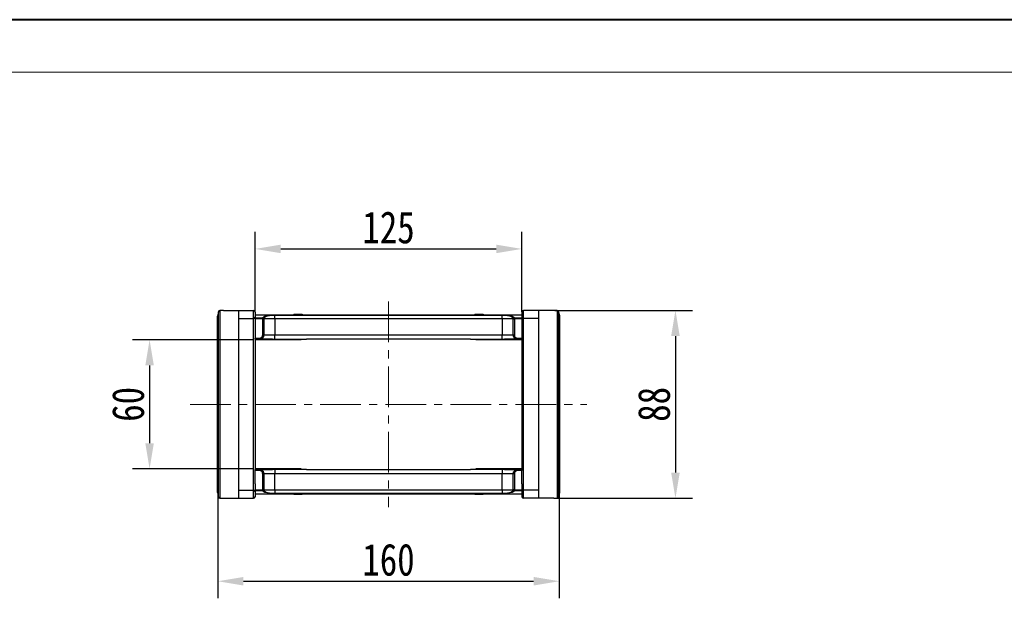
# Model space of a CAD drawing. Header units: millimetres. Extents: x -1637 to 445, y 81 to 1539.
# Tile 23 of 52: x -918 to -456, y 1268 to 1539. Entities that reach past the tile are written whole.
import ezdxf

# ---------------------------------------------------------------- set-up
doc = ezdxf.new("R2010")
doc.units = ezdxf.units.MM
doc.linetypes.add('CENTERX2', pattern=[20.32, 12.7, -2.54, 2.54, -2.54])
doc.styles.get("Standard").update_dxf_attribs({"font": '仿宋_GB2312.ttf', "width": 0.8})
doc.dimstyles.new('ISO-60.1', dxfattribs={"dimtxt": 15, "dimasz": 12, "dimexe": 8, "dimexo": 0.625, "dimgap": 2.5, "dimtad": 1, "dimdsep": 46, "dimtxsty": 'Standard', "dimcen": 2.5, "dimadec": 0, "dimazin": 0, "dimtfac": 1, "dimtmove": 0, "dimatfit": 3, "dimfxl": 0, "dimarcsym": 0})

# ---------------------------------------------------------------- blocks, each defined once
blk = doc.blocks.new('*D3497')
at = {"color": 0, "lineweight": -2}
for p, q in [((-807.96, 1389.21), (-864.79, 1389.21)), ((-856.79, 1377.21), (-856.79, 1340.71)), ((-807.96, 1328.71), (-864.79, 1328.71))]:
    blk.add_line(p, q, dxfattribs=at)
at = {"color": 0, "lineweight": 9}
for points in [[(-858.79, 1377.21), (-854.79, 1377.21), (-856.79, 1389.21)], [(-858.79, 1340.71), (-854.79, 1340.71), (-856.79, 1328.71)]]:
    blk.add_solid(points, dxfattribs=at)
at = {"layer": 'Defpoints', "color": 0, "lineweight": 9}
for p in [(-807.33, 1389.21), (-856.79, 1328.71), (-807.33, 1328.71)]:
    blk.add_point(p, dxfattribs=at)
at = {"color": 0, "lineweight": 9, "insert": (-866.79, 1358.96), "char_height": 15, "attachment_point": 5, "rotation": 90}
blk.add_mtext('60', dxfattribs=at)
blk = doc.blocks.new('*D3498')
at = {"color": 0, "lineweight": -2}
for p, q in [((-666.83, 1402.96), (-602.39, 1402.96)), ((-610.39, 1390.96), (-610.39, 1326.96)), ((-666.83, 1314.96), (-602.39, 1314.96))]:
    blk.add_line(p, q, dxfattribs=at)
at = {"color": 0, "lineweight": 9}
for points in [[(-612.39, 1390.96), (-608.39, 1390.96), (-610.39, 1402.96)], [(-612.39, 1326.96), (-608.39, 1326.96), (-610.39, 1314.96)]]:
    blk.add_solid(points, dxfattribs=at)
at = {"layer": 'Defpoints', "color": 0, "lineweight": 9}
for p in [(-667.45, 1402.96), (-667.45, 1314.96), (-610.39, 1314.96)]:
    blk.add_point(p, dxfattribs=at)
at = {"color": 0, "lineweight": 9, "insert": (-620.39, 1358.96), "char_height": 15, "attachment_point": 5, "rotation": 90}
blk.add_mtext('88', dxfattribs=at)
blk = doc.blocks.new('*D3499')
at = {"color": 0, "lineweight": -2}
for p, q in [((-807.33, 1402.3), (-807.33, 1439.76)), ((-682.33, 1402.3), (-682.33, 1439.76)), ((-795.33, 1431.76), (-694.33, 1431.76))]:
    blk.add_line(p, q, dxfattribs=at)
at = {"color": 0, "lineweight": 9}
for points in [[(-795.33, 1433.76), (-795.33, 1429.76), (-807.33, 1431.76)], [(-694.33, 1433.76), (-694.33, 1429.76), (-682.33, 1431.76)]]:
    blk.add_solid(points, dxfattribs=at)
at = {"layer": 'Defpoints', "color": 0, "lineweight": 9}
for p in [(-682.33, 1431.76), (-807.33, 1401.67), (-682.33, 1401.67)]:
    blk.add_point(p, dxfattribs=at)
at = {"color": 0, "lineweight": 9, "insert": (-744.83, 1441.76), "char_height": 15, "attachment_point": 5}
blk.add_mtext('125', dxfattribs=at)
blk = doc.blocks.new('*D3480')
at = {"color": 0, "lineweight": -2}
for p, q in [((-664.83, 1321.91), (-664.83, 1268.11)), ((-824.83, 1317.11), (-824.83, 1268.11)), ((-812.83, 1276.11), (-676.83, 1276.11))]:
    blk.add_line(p, q, dxfattribs=at)
at = {"color": 0, "lineweight": 9}
for points in [[(-812.83, 1278.11), (-812.83, 1274.11), (-824.83, 1276.11)], [(-676.83, 1278.11), (-676.83, 1274.11), (-664.83, 1276.11)]]:
    blk.add_solid(points, dxfattribs=at)
at = {"layer": 'Defpoints', "color": 0, "lineweight": 9}
for p in [(-664.83, 1322.53), (-824.83, 1317.74), (-664.83, 1276.11)]:
    blk.add_point(p, dxfattribs=at)
at = {"color": 0, "lineweight": 9, "insert": (-744.83, 1286.11), "char_height": 15, "attachment_point": 5}
blk.add_mtext('160', dxfattribs=at)

msp = doc.modelspace()

# ---------------------------------------------------------------- linework, layer by layer
at = {"color": 7, "lineweight": 40}
msp.add_line((425.677, 1539.123), (-1636.525, 1539.123), dxfattribs=at)
at = {"color": 7, "lineweight": 13}
msp.add_line((401.127, 1514.573), (-1513.775, 1514.573), dxfattribs=at)
at = {"color": 1, "linetype": 'CENTERX2', "lineweight": 13, "ltscale": 1.5}
for p, q in [((-744.835, 1407.119), (-744.835, 1310.806)), ((-837.757, 1358.963), (-651.912, 1358.963))]:
    msp.add_line(p, q, dxfattribs=at)
at = {"color": 8, "linetype": 'Continuous', "lineweight": 25}
for p, q in [((-823.853, 1402.918), (-823.82, 1402.918)), ((-665.816, 1402.918), (-665.849, 1402.918)), ((-823.82, 1315.007), (-823.853, 1315.007)), ((-665.849, 1315.007), (-665.816, 1315.007))]:
    msp.add_line(p, q, dxfattribs=at)
at = {"color": 7, "linetype": 'Continuous', "lineweight": 25}
for p, q in [((-823.82, 1402.918), (-823.82, 1315.007)), ((-822.217, 1402.963), (-822.935, 1402.963)), ((-822.935, 1402.963), (-822.935, 1402.949)), ((-822.217, 1402.963), (-815.135, 1402.963)), ((-815.135, 1402.963), (-815.135, 1314.963)), ((-815.135, 1402.963), (-808.085, 1402.963)), ((-808.085, 1399.152), (-808.085, 1402.963)), ((-681.585, 1399.152), (-681.585, 1402.963)), ((-674.535, 1402.963), (-681.585, 1402.963)), ((-674.535, 1402.963), (-674.535, 1314.963)), ((-667.452, 1402.963), (-674.535, 1402.963)), ((-666.735, 1402.963), (-667.452, 1402.963)), ((-666.735, 1402.963), (-666.735, 1402.949)), ((-665.849, 1402.918), (-665.849, 1315.007)), ((-824.935, 1317.601), (-824.935, 1400.324)), ((-824.92, 1400.471), (-824.92, 1317.454)), ((-824.555, 1315.609), (-824.555, 1402.316)), ((-815.135, 1399.152), (-808.085, 1399.152)), ((-808.085, 1318.773), (-808.085, 1399.152)), ((-807.335, 1402.213), (-807.335, 1399.831)), ((-807.335, 1400.963), (-682.335, 1400.963)), ((-807.335, 1399.831), (-807.335, 1396.222)), ((-807.335, 1399.547), (-803.798, 1399.547)), ((-803.798, 1399.058), (-807.335, 1399.058)), ((-803.798, 1399.058), (-803.798, 1399.547)), ((-803.798, 1399.058), (-803.303, 1399.09)), ((-803.795, 1398.963), (-803.798, 1399.058)), ((-803.795, 1391.463), (-803.795, 1398.963)), ((-803.795, 1398.963), (-803.299, 1398.963)), ((-803.303, 1399.09), (-803.299, 1398.963)), ((-803.299, 1398.963), (-803.299, 1391.463)), ((-798.138, 1398.963), (-803.299, 1398.963)), ((-798.138, 1400.799), (-691.531, 1400.799)), ((-798.138, 1400.799), (-798.138, 1400.759)), ((-798.138, 1398.963), (-798.138, 1400.759)), ((-691.531, 1400.759), (-798.138, 1400.759)), ((-798.138, 1398.963), (-798.138, 1391.463)), ((-691.531, 1398.963), (-798.138, 1398.963)), ((-789.234, 1401.163), (-789.234, 1400.963)), ((-789.234, 1401.163), (-788.989, 1401.163)), ((-788.989, 1401.163), (-788.989, 1400.963)), ((-788.989, 1401.163), (-788.804, 1401.163)), ((-788.804, 1401.163), (-788.804, 1400.963)), ((-788.804, 1401.163), (-788.229, 1401.163)), ((-788.229, 1401.163), (-788.229, 1400.963)), ((-788.229, 1401.163), (-787.222, 1401.163)), ((-787.222, 1401.163), (-787.222, 1400.963)), ((-787.222, 1401.163), (-787.163, 1401.163)), ((-787.163, 1401.163), (-787.163, 1400.963)), ((-787.163, 1401.163), (-786.436, 1401.163)), ((-786.436, 1401.163), (-786.436, 1400.963)), ((-786.436, 1401.163), (-786.317, 1401.163)), ((-786.317, 1400.963), (-786.317, 1401.163)), ((-786.317, 1401.163), (-785.924, 1401.163)), ((-785.924, 1401.163), (-785.924, 1400.963)), ((-785.924, 1401.163), (-785.244, 1401.163)), ((-785.244, 1401.163), (-785.244, 1400.963)), ((-785.244, 1401.163), (-785.239, 1401.163)), ((-785.239, 1400.963), (-785.239, 1401.163)), ((-704.43, 1401.163), (-704.43, 1400.963)), ((-704.43, 1401.163), (-704.425, 1401.163)), ((-704.425, 1401.163), (-704.425, 1400.963)), ((-704.425, 1401.163), (-703.745, 1401.163)), ((-703.745, 1401.163), (-703.745, 1400.963)), ((-703.745, 1401.163), (-703.352, 1401.163)), ((-703.352, 1401.163), (-703.352, 1400.963)), ((-703.352, 1401.163), (-703.233, 1401.163)), ((-703.233, 1401.163), (-703.233, 1400.963)), ((-703.233, 1401.163), (-702.506, 1401.163)), ((-702.506, 1401.163), (-702.506, 1400.963)), ((-702.506, 1401.163), (-702.447, 1401.163)), ((-702.447, 1401.163), (-702.447, 1400.963)), ((-702.447, 1401.163), (-701.44, 1401.163)), ((-701.44, 1401.163), (-701.44, 1400.963)), ((-701.44, 1401.163), (-700.865, 1401.163)), ((-700.865, 1401.163), (-700.865, 1400.963)), ((-700.865, 1401.163), (-700.68, 1401.163)), ((-700.68, 1401.163), (-700.68, 1400.963)), ((-700.68, 1401.163), (-700.435, 1401.163)), ((-700.435, 1401.163), (-700.435, 1400.963)), ((-691.531, 1400.799), (-691.531, 1400.759)), ((-691.531, 1398.963), (-691.531, 1400.759)), ((-686.37, 1398.963), (-691.531, 1398.963)), ((-691.531, 1398.963), (-691.531, 1391.463)), ((-686.37, 1398.963), (-686.366, 1399.09)), ((-686.37, 1391.463), (-686.37, 1398.963)), ((-686.37, 1398.963), (-685.874, 1398.963)), ((-686.366, 1399.09), (-685.871, 1399.058)), ((-685.871, 1399.058), (-685.874, 1398.963)), ((-685.874, 1398.963), (-685.874, 1391.463)), ((-685.871, 1399.547), (-682.335, 1399.547)), ((-685.871, 1399.547), (-685.871, 1399.058)), ((-682.335, 1399.058), (-685.871, 1399.058)), ((-682.335, 1402.213), (-682.335, 1399.831)), ((-682.335, 1399.831), (-682.335, 1396.222)), ((-674.535, 1399.152), (-681.585, 1399.152)), ((-681.585, 1318.773), (-681.585, 1399.152)), ((-665.114, 1315.609), (-665.114, 1402.316)), ((-664.749, 1400.471), (-664.749, 1317.454)), ((-664.735, 1317.601), (-664.735, 1400.324)), ((-807.335, 1396.222), (-807.335, 1389.963)), ((-682.335, 1396.222), (-682.335, 1389.963)), ((-807.335, 1389.963), (-805.304, 1389.963)), ((-807.335, 1389.463), (-807.335, 1389.963)), ((-805.304, 1389.463), (-807.335, 1389.463)), ((-807.335, 1389.463), (-807.335, 1328.463)), ((-785.735, 1389.213), (-807.335, 1389.213)), ((-805.304, 1389.963), (-805.304, 1389.463)), ((-799.192, 1389.463), (-805.304, 1389.463)), ((-803.795, 1391.463), (-803.299, 1391.463)), ((-803.299, 1391.463), (-798.138, 1391.463)), ((-798.138, 1389.463), (-798.138, 1391.463)), ((-798.138, 1391.463), (-691.531, 1391.463)), ((-798.138, 1389.463), (-783.252, 1389.463)), ((-785.735, 1389.213), (-785.735, 1389.463)), ((-706.442, 1389.463), (-783.227, 1389.463)), ((-706.417, 1389.463), (-691.531, 1389.463)), ((-703.935, 1389.213), (-703.935, 1389.463)), ((-682.335, 1389.213), (-703.935, 1389.213)), ((-691.531, 1391.463), (-686.37, 1391.463)), ((-691.531, 1389.463), (-691.531, 1391.463)), ((-684.365, 1389.463), (-690.477, 1389.463)), ((-686.37, 1391.463), (-685.874, 1391.463)), ((-684.365, 1389.963), (-682.335, 1389.963)), ((-684.365, 1389.463), (-684.365, 1389.963)), ((-682.335, 1389.463), (-684.365, 1389.463)), ((-682.335, 1389.963), (-682.335, 1389.463)), ((-682.335, 1389.463), (-682.335, 1328.463)), ((-785.735, 1328.713), (-807.335, 1328.713)), ((-785.735, 1328.462), (-785.735, 1328.713)), ((-682.335, 1328.713), (-703.935, 1328.713)), ((-703.935, 1328.462), (-703.935, 1328.713)), ((-807.335, 1328.463), (-805.304, 1328.463)), ((-807.335, 1327.963), (-807.335, 1328.463)), ((-805.304, 1327.963), (-807.335, 1327.963)), ((-807.335, 1321.703), (-807.335, 1327.963)), ((-805.304, 1328.463), (-805.304, 1327.963)), ((-805.304, 1328.463), (-799.192, 1328.463)), ((-803.299, 1326.463), (-803.795, 1326.463)), ((-803.795, 1318.963), (-803.795, 1326.463)), ((-803.299, 1326.463), (-803.299, 1318.963)), ((-798.138, 1326.463), (-803.299, 1326.463)), ((-798.138, 1328.462), (-798.138, 1326.463)), ((-783.252, 1328.462), (-798.138, 1328.462)), ((-798.138, 1318.963), (-798.138, 1326.463)), ((-691.531, 1326.463), (-798.138, 1326.463)), ((-783.227, 1328.463), (-706.442, 1328.463)), ((-691.531, 1328.462), (-706.417, 1328.462)), ((-691.531, 1328.462), (-691.531, 1326.463)), ((-686.37, 1326.463), (-691.531, 1326.463)), ((-691.531, 1318.963), (-691.531, 1326.463)), ((-690.477, 1328.463), (-684.365, 1328.463)), ((-685.874, 1326.463), (-686.37, 1326.463)), ((-686.37, 1318.963), (-686.37, 1326.463)), ((-685.874, 1326.463), (-685.874, 1318.963)), ((-684.365, 1327.963), (-684.365, 1328.463)), ((-684.365, 1328.463), (-682.335, 1328.463)), ((-682.335, 1327.963), (-684.365, 1327.963)), ((-682.335, 1328.463), (-682.335, 1327.963)), ((-682.335, 1321.703), (-682.335, 1327.963)), ((-807.335, 1321.703), (-807.335, 1318.094)), ((-682.335, 1321.703), (-682.335, 1318.094)), ((-822.935, 1314.976), (-822.935, 1314.963)), ((-822.935, 1314.963), (-822.217, 1314.963)), ((-822.217, 1314.963), (-815.135, 1314.963)), ((-815.135, 1318.773), (-808.085, 1318.773)), ((-815.135, 1314.963), (-808.085, 1314.963)), ((-808.085, 1314.963), (-808.085, 1318.773)), ((-807.335, 1318.867), (-803.798, 1318.867)), ((-803.798, 1318.378), (-807.335, 1318.378)), ((-807.335, 1318.094), (-807.335, 1315.713)), ((-682.335, 1316.963), (-807.335, 1316.963)), ((-803.798, 1318.867), (-803.795, 1318.963)), ((-803.798, 1318.378), (-803.798, 1318.867)), ((-803.303, 1318.835), (-803.798, 1318.867)), ((-803.299, 1318.963), (-803.795, 1318.963)), ((-803.299, 1318.963), (-803.303, 1318.835)), ((-803.299, 1318.963), (-798.138, 1318.963)), ((-798.138, 1318.963), (-798.138, 1317.166)), ((-798.138, 1318.963), (-691.531, 1318.963)), ((-798.138, 1317.126), (-798.138, 1317.166)), ((-798.138, 1317.166), (-691.531, 1317.166)), ((-691.531, 1317.126), (-798.138, 1317.126)), ((-789.234, 1316.763), (-789.234, 1316.963)), ((-788.989, 1316.763), (-789.234, 1316.763)), ((-788.989, 1316.763), (-788.989, 1316.963)), ((-788.804, 1316.763), (-788.989, 1316.763)), ((-788.804, 1316.763), (-788.804, 1316.963)), ((-788.229, 1316.763), (-788.804, 1316.763)), ((-788.229, 1316.763), (-788.229, 1316.963)), ((-787.222, 1316.763), (-788.229, 1316.763)), ((-787.222, 1316.763), (-787.222, 1316.963)), ((-787.163, 1316.763), (-787.222, 1316.763)), ((-787.163, 1316.763), (-787.163, 1316.963)), ((-786.436, 1316.763), (-787.163, 1316.763)), ((-786.436, 1316.763), (-786.436, 1316.963)), ((-786.317, 1316.763), (-786.436, 1316.763)), ((-786.317, 1316.763), (-786.317, 1316.963)), ((-785.924, 1316.763), (-786.317, 1316.763)), ((-785.924, 1316.763), (-785.924, 1316.963)), ((-785.244, 1316.763), (-785.924, 1316.763)), ((-785.244, 1316.763), (-785.244, 1316.963)), ((-785.239, 1316.763), (-785.244, 1316.763)), ((-785.239, 1316.763), (-785.239, 1316.963)), ((-704.43, 1316.963), (-704.43, 1316.763)), ((-704.425, 1316.763), (-704.43, 1316.763)), ((-704.425, 1316.763), (-704.425, 1316.963)), ((-703.745, 1316.763), (-704.425, 1316.763)), ((-703.745, 1316.763), (-703.745, 1316.963)), ((-703.352, 1316.763), (-703.745, 1316.763)), ((-703.352, 1316.963), (-703.352, 1316.763)), ((-703.233, 1316.763), (-703.352, 1316.763)), ((-703.233, 1316.763), (-703.233, 1316.963)), ((-702.506, 1316.763), (-703.233, 1316.763)), ((-702.506, 1316.763), (-702.506, 1316.963)), ((-702.447, 1316.763), (-702.506, 1316.763)), ((-702.447, 1316.763), (-702.447, 1316.963)), ((-701.44, 1316.763), (-702.447, 1316.763)), ((-701.44, 1316.763), (-701.44, 1316.963)), ((-700.865, 1316.763), (-701.44, 1316.763)), ((-700.865, 1316.763), (-700.865, 1316.963)), ((-700.68, 1316.763), (-700.865, 1316.763)), ((-700.68, 1316.763), (-700.68, 1316.963)), ((-700.435, 1316.763), (-700.68, 1316.763)), ((-700.435, 1316.763), (-700.435, 1316.963)), ((-691.531, 1318.963), (-691.531, 1317.166)), ((-691.531, 1318.963), (-686.37, 1318.963)), ((-691.531, 1317.126), (-691.531, 1317.166)), ((-685.874, 1318.963), (-686.37, 1318.963)), ((-686.366, 1318.835), (-686.37, 1318.963)), ((-685.871, 1318.867), (-686.366, 1318.835)), ((-685.874, 1318.963), (-685.871, 1318.867)), ((-685.871, 1318.867), (-682.335, 1318.867)), ((-685.871, 1318.867), (-685.871, 1318.378)), ((-682.335, 1318.378), (-685.871, 1318.378)), ((-682.335, 1318.094), (-682.335, 1315.713)), ((-681.585, 1314.963), (-681.585, 1318.773)), ((-674.535, 1318.773), (-681.585, 1318.773)), ((-674.535, 1314.963), (-681.585, 1314.963)), ((-667.452, 1314.963), (-674.535, 1314.963)), ((-667.452, 1314.963), (-666.735, 1314.963)), ((-666.735, 1314.976), (-666.735, 1314.963))]:
    msp.add_line(p, q, dxfattribs=at)
for centre, radius, start, end in [((-823.82, 1402.169), 0.75, 92.57859, 168.79943), ((-823.82, 1402.168), 0.75, 89.97849, 168.65466), ((-808.085, 1402.213), 0.75, 0, 90), ((-681.585, 1402.213), 0.75, 90, 180), ((-665.849, 1402.168), 0.75, 11.34534, 90.02151), ((-665.849, 1402.169), 0.75, 11.20057, 87.42141), ((-824.187, 1400.324), 0.748, 168.67268, 179.99986), ((-824.185, 1400.324), 0.75, 168.82866, 180), ((-808.051, 1399.869), 0.717, 267.29247, 357.00858), ((-803.808, 1399.04), 0.508, 5.70659, 88.89252), ((-685.861, 1399.04), 0.508, 91.10748, 174.29341), ((-681.618, 1399.869), 0.717, 182.99142, 272.70753), ((-665.482, 1400.324), 0.748, 0.00014, 11.32732), ((-665.485, 1400.324), 0.75, 0, 11.17134), ((-824.185, 1317.601), 0.75, 180, 191.17134), ((-824.187, 1317.601), 0.748, 180.00014, 191.32732), ((-823.82, 1315.756), 0.75, 191.20057, 267.42141), ((-823.82, 1315.757), 0.75, 191.34534, 270.02151), ((-808.051, 1318.057), 0.717, 2.99142, 92.70753), ((-808.085, 1315.713), 0.75, 270, 0), ((-803.808, 1318.885), 0.508, 271.10748, 354.29341), ((-685.861, 1318.885), 0.508, 185.70659, 268.89252), ((-681.618, 1318.057), 0.717, 87.29247, 177.00858), ((-681.585, 1315.713), 0.75, 180, 270), ((-665.849, 1315.757), 0.75, 269.97849, 348.65466), ((-665.849, 1315.756), 0.75, 272.57859, 348.79943), ((-665.485, 1317.601), 0.75, 348.82866, 0), ((-665.482, 1317.601), 0.748, 348.67268, 359.99986)]:
    msp.add_arc(centre, radius, start, end, dxfattribs=at)
for centre, major_axis, ratio, start_param, end_param in [((-821.874, 1358.963), (0, 44), 0.9829545, 0.0245263, 0.0450049), ((-667.795, 1358.963), (0, 44), 0.9829545, 6.2381804, 6.258659), ((-784.26, 1391.463), (-1.279, 1.932), 0.4054038, 2.8565419, 2.8792622), ((-705.41, 1391.463), (1.279, 1.932), 0.4054038, 3.4039232, 3.4266434), ((-784.26, 1326.463), (1.279, 1.932), 0.4054038, 0.2623305, 0.2850507), ((-705.41, 1326.463), (-1.279, 1.932), 0.4054038, 5.9981346, 6.0208548), ((-821.874, 1358.963), (0, 44), 0.9829545, 3.0965878, 3.1170663), ((-667.795, 1358.963), (0, 44), 0.9829545, 3.166119, 3.1865975)]:
    msp.add_ellipse(centre, major_axis=major_axis, ratio=ratio, start_param=start_param, end_param=end_param, dxfattribs=at)
for points, knots in [([(-822.935, 1402.95), (-822.937, 1402.95), (-823.243, 1402.943), (-823.549, 1402.931), (-823.853, 1402.918)], [0, 0, 0, 0, 0.006168, 1, 1, 1, 1]), ([(-665.816, 1402.918), (-665.917, 1402.922), (-666.223, 1402.936), (-666.53, 1402.943), (-666.735, 1402.948)], [0, 0, 0, 0, 0.3309286, 1, 1, 1, 1]), ([(-824.555, 1402.316), (-824.65, 1401.834), (-824.772, 1401.219), (-824.894, 1400.604), (-824.92, 1400.471)], [0, 0, 0, 0, 0.7828247, 1, 1, 1, 1]), ([(-803.798, 1399.547), (-803.713, 1399.653), (-803.565, 1399.838), (-803.052, 1400.084), (-802.303, 1400.335), (-801.34, 1400.538), (-800.263, 1400.681), (-799.298, 1400.773), (-798.561, 1400.79), (-798.138, 1400.799)], [0, 0, 0, 0, 0.171497, 0.3000877, 0.4286662, 0.6463504, 0.7521855, 0.8578829, 1, 1, 1, 1]), ([(-798.138, 1400.759), (-798.547, 1400.747), (-799.259, 1400.725), (-800.167, 1400.602), (-801.159, 1400.412), (-802.255, 1400.068), (-803, 1399.6), (-803.246, 1399.25), (-803.297, 1399.108), (-803.303, 1399.09)], [0, 0, 0, 0, 0.1441605, 0.2514116, 0.358864, 0.5773891, 0.8313602, 0.978387, 1, 1, 1, 1]), ([(-691.531, 1400.799), (-691.108, 1400.79), (-690.371, 1400.773), (-689.406, 1400.681), (-688.329, 1400.538), (-687.366, 1400.335), (-686.617, 1400.084), (-686.104, 1399.838), (-685.956, 1399.653), (-685.871, 1399.547)], [0, 0, 0, 0, 0.1421171, 0.2478145, 0.3536496, 0.5713338, 0.6999123, 0.828503, 1, 1, 1, 1]), ([(-686.366, 1399.09), (-686.439, 1399.231), (-686.623, 1399.584), (-687.42, 1400.068), (-688.51, 1400.412), (-689.502, 1400.602), (-690.41, 1400.725), (-691.122, 1400.747), (-691.531, 1400.759)], [0, 0, 0, 0, 0.1685696, 0.4225622, 0.6411057, 0.7485672, 0.8558274, 1, 1, 1, 1]), ([(-665.114, 1402.316), (-665.019, 1401.834), (-664.897, 1401.219), (-664.775, 1400.604), (-664.749, 1400.471)], [0, 0, 0, 0, 0.78282465, 1, 1, 1, 1]), ([(-805.304, 1389.963), (-805.19, 1389.97), (-804.907, 1389.989), (-804.482, 1390.172), (-804.103, 1390.512), (-803.845, 1390.959), (-803.812, 1391.295), (-803.795, 1391.463)], [0, 0, 0, 0, 0.1452268, 0.3603998, 0.5741389, 0.7870548, 1, 1, 1, 1]), ([(-803.299, 1391.463), (-803.3, 1391.408), (-803.303, 1391.297), (-803.324, 1391.132), (-803.359, 1390.966), (-803.408, 1390.805), (-803.49, 1390.597), (-803.599, 1390.401), (-803.73, 1390.22), (-803.84, 1390.093), (-803.959, 1389.976), (-804.09, 1389.868), (-804.229, 1389.772), (-804.375, 1389.688), (-804.527, 1389.616), (-804.687, 1389.557), (-804.87, 1389.507), (-805.076, 1389.47), (-805.228, 1389.465), (-805.304, 1389.463)], [0, 0, 0, 0, 0.0523899, 0.1051422, 0.1590368, 0.2133258, 0.2656737, 0.3721305, 0.4263638, 0.4788672, 0.5317317, 0.585733, 0.6401263, 0.6929511, 0.7461417, 0.8004848, 0.8552258, 0.9271475, 1, 1, 1, 1]), ([(-799.192, 1389.463), (-799.178, 1389.463), (-798.827, 1389.463), (-798.475, 1389.463), (-798.138, 1389.463)], [0, 0, 0, 0, 0.0418062, 1, 1, 1, 1]), ([(-783.263, 1389.463), (-783.263, 1389.463), (-783.251, 1389.463), (-783.238, 1389.463), (-783.227, 1389.463)], [0, 0, 0, 0, 0.0632241, 1, 1, 1, 1]), ([(-691.531, 1389.463), (-691.194, 1389.463), (-690.842, 1389.463), (-690.491, 1389.463), (-690.477, 1389.463)], [0, 0, 0, 0, 0.9581938, 1, 1, 1, 1]), ([(-684.365, 1389.463), (-684.42, 1389.464), (-684.532, 1389.467), (-684.7, 1389.488), (-684.867, 1389.524), (-685.03, 1389.573), (-685.188, 1389.636), (-685.339, 1389.712), (-685.485, 1389.801), (-685.623, 1389.902), (-685.75, 1390.013), (-685.868, 1390.135), (-685.976, 1390.267), (-686.072, 1390.408), (-686.182, 1390.605), (-686.268, 1390.815), (-686.33, 1391.048), (-686.363, 1391.247), (-686.368, 1391.39), (-686.37, 1391.463)], [0, 0, 0, 0, 0.0530632, 0.1064964, 0.1610968, 0.2161005, 0.2691683, 0.3226066, 0.3772149, 0.4322282, 0.4852658, 0.5386753, 0.5932595, 0.6482506, 0.7010615, 0.8084928, 0.8632443, 0.9312231, 1, 1, 1, 1]), ([(-685.874, 1391.463), (-685.867, 1391.355), (-685.849, 1391.079), (-685.671, 1390.657), (-685.329, 1390.274), (-684.876, 1390.013), (-684.535, 1389.979), (-684.365, 1389.963)], [0, 0, 0, 0, 0.1369171, 0.3517136, 0.5676407, 0.7838231, 1, 1, 1, 1]), ([(-805.304, 1328.463), (-805.249, 1328.461), (-805.137, 1328.459), (-804.969, 1328.437), (-804.802, 1328.401), (-804.639, 1328.352), (-804.481, 1328.289), (-804.33, 1328.213), (-804.184, 1328.124), (-804.046, 1328.023), (-803.919, 1327.912), (-803.801, 1327.79), (-803.693, 1327.658), (-803.597, 1327.517), (-803.487, 1327.32), (-803.401, 1327.11), (-803.34, 1326.877), (-803.306, 1326.678), (-803.301, 1326.535), (-803.299, 1326.463)], [0, 0, 0, 0, 0.0530632, 0.1064964, 0.1610968, 0.2161005, 0.2691683, 0.3226066, 0.3772149, 0.4322282, 0.4852658, 0.5386753, 0.5932595, 0.6482506, 0.7010615, 0.8084928, 0.8632443, 0.9312231, 1, 1, 1, 1]), ([(-803.795, 1326.463), (-803.802, 1326.57), (-803.82, 1326.846), (-803.998, 1327.268), (-804.34, 1327.651), (-804.793, 1327.912), (-805.134, 1327.946), (-805.304, 1327.963)], [0, 0, 0, 0, 0.1369171, 0.3517136, 0.5676407, 0.7838231, 1, 1, 1, 1]), ([(-798.138, 1328.462), (-798.475, 1328.462), (-798.827, 1328.463), (-799.178, 1328.463), (-799.192, 1328.463)], [0, 0, 0, 0, 0.9581938, 1, 1, 1, 1]), ([(-706.406, 1328.462), (-706.406, 1328.462), (-706.419, 1328.462), (-706.431, 1328.463), (-706.442, 1328.463)], [0, 0, 0, 0, 0.06322412, 1, 1, 1, 1]), ([(-690.477, 1328.463), (-690.491, 1328.463), (-690.842, 1328.463), (-691.194, 1328.462), (-691.531, 1328.462)], [0, 0, 0, 0, 0.0418062, 1, 1, 1, 1]), ([(-686.37, 1326.463), (-686.369, 1326.518), (-686.366, 1326.628), (-686.345, 1326.793), (-686.31, 1326.959), (-686.261, 1327.12), (-686.179, 1327.328), (-686.07, 1327.525), (-685.939, 1327.705), (-685.829, 1327.832), (-685.71, 1327.949), (-685.579, 1328.057), (-685.44, 1328.153), (-685.295, 1328.237), (-685.142, 1328.309), (-684.983, 1328.368), (-684.8, 1328.418), (-684.593, 1328.455), (-684.441, 1328.46), (-684.365, 1328.463)], [0, 0, 0, 0, 0.0523899, 0.1051422, 0.1590368, 0.2133258, 0.2656737, 0.3721305, 0.4263638, 0.4788672, 0.5317317, 0.585733, 0.6401263, 0.6929511, 0.7461417, 0.8004848, 0.8552258, 0.9271475, 1, 1, 1, 1]), ([(-684.365, 1327.963), (-684.479, 1327.955), (-684.762, 1327.936), (-685.187, 1327.753), (-685.566, 1327.413), (-685.824, 1326.966), (-685.857, 1326.63), (-685.874, 1326.463)], [0, 0, 0, 0, 0.1452268, 0.3603998, 0.5741389, 0.7870548, 1, 1, 1, 1]), ([(-824.92, 1317.454), (-824.837, 1317.033), (-824.715, 1316.418), (-824.593, 1315.803), (-824.555, 1315.609)], [0, 0, 0, 0, 0.68553605, 1, 1, 1, 1]), ([(-823.853, 1315.007), (-823.752, 1315.003), (-823.446, 1314.989), (-823.14, 1314.982), (-822.935, 1314.977)], [0, 0, 0, 0, 0.33092861, 1, 1, 1, 1]), ([(-798.138, 1317.126), (-798.561, 1317.136), (-799.298, 1317.152), (-800.263, 1317.244), (-801.34, 1317.387), (-802.303, 1317.59), (-803.052, 1317.841), (-803.565, 1318.087), (-803.713, 1318.272), (-803.798, 1318.378)], [0, 0, 0, 0, 0.1421171, 0.2478145, 0.3536496, 0.5713338, 0.6999123, 0.828503, 1, 1, 1, 1]), ([(-803.303, 1318.835), (-803.23, 1318.694), (-803.046, 1318.341), (-802.249, 1317.858), (-801.159, 1317.513), (-800.167, 1317.323), (-799.259, 1317.2), (-798.547, 1317.178), (-798.138, 1317.166)], [0, 0, 0, 0, 0.1685696, 0.4225622, 0.6411057, 0.7485672, 0.8558274, 1, 1, 1, 1]), ([(-691.531, 1317.166), (-691.122, 1317.178), (-690.41, 1317.2), (-689.502, 1317.323), (-688.511, 1317.513), (-687.414, 1317.857), (-686.669, 1318.326), (-686.423, 1318.675), (-686.372, 1318.817), (-686.366, 1318.835)], [0, 0, 0, 0, 0.1441605, 0.2514116, 0.358864, 0.5773891, 0.8313602, 0.978387, 1, 1, 1, 1]), ([(-685.871, 1318.378), (-685.956, 1318.272), (-686.104, 1318.087), (-686.617, 1317.841), (-687.366, 1317.59), (-688.329, 1317.387), (-689.406, 1317.244), (-690.371, 1317.152), (-691.108, 1317.136), (-691.531, 1317.126)], [0, 0, 0, 0, 0.171497, 0.3000877, 0.4286662, 0.6463504, 0.7521855, 0.8578829, 1, 1, 1, 1]), ([(-666.734, 1314.975), (-666.732, 1314.975), (-666.426, 1314.982), (-666.12, 1314.994), (-665.816, 1315.007)], [0, 0, 0, 0, 0.006168, 1, 1, 1, 1]), ([(-664.749, 1317.454), (-664.832, 1317.033), (-664.954, 1316.418), (-665.076, 1315.803), (-665.114, 1315.609)], [0, 0, 0, 0, 0.68553605, 1, 1, 1, 1])]:
    msp.add_open_spline(points, degree=3, knots=knots, dxfattribs=at)

# ---------------------------------------------------------------- dimensions: what is measured, and where the dimension line sits
at = {"color": 5, "lineweight": 9}
for base, p1, p2, picture, middle in [((-682.335, 1431.759), (-807.335, 1401.673), (-682.335, 1401.673), '*D3499', (-744.835, 1441.759)), ((-664.835, 1276.115), (-824.835, 1317.735), (-664.835, 1322.534), '*D3480', (-744.835, 1286.115))]:
    dim = msp.add_linear_dim(base=base, p1=p1, p2=p2, dimstyle='ISO-60.1', dxfattribs=at)
    dim.commit()
    dim.dimension.update_dxf_attribs({"geometry": picture, "text_midpoint": middle})
dim = msp.add_linear_dim(base=(-610.39, 1314.963), p1=(-667.452, 1402.963), p2=(-667.452, 1314.963), angle=90, dimstyle='ISO-60.1', dxfattribs=at)
dim.commit()
dim.dimension.update_dxf_attribs({"geometry": '*D3498', "text_midpoint": (-620.39, 1358.963)})
dim = msp.add_linear_dim(base=(-856.791, 1328.713), p1=(-807.335, 1389.213), p2=(-807.335, 1328.713), angle=90, text='60', dimstyle='ISO-60.1', dxfattribs=at)
dim.commit()
dim.dimension.update_dxf_attribs({"geometry": '*D3497', "text_midpoint": (-866.791, 1358.963)})

doc.saveas('drawing.dxf')
